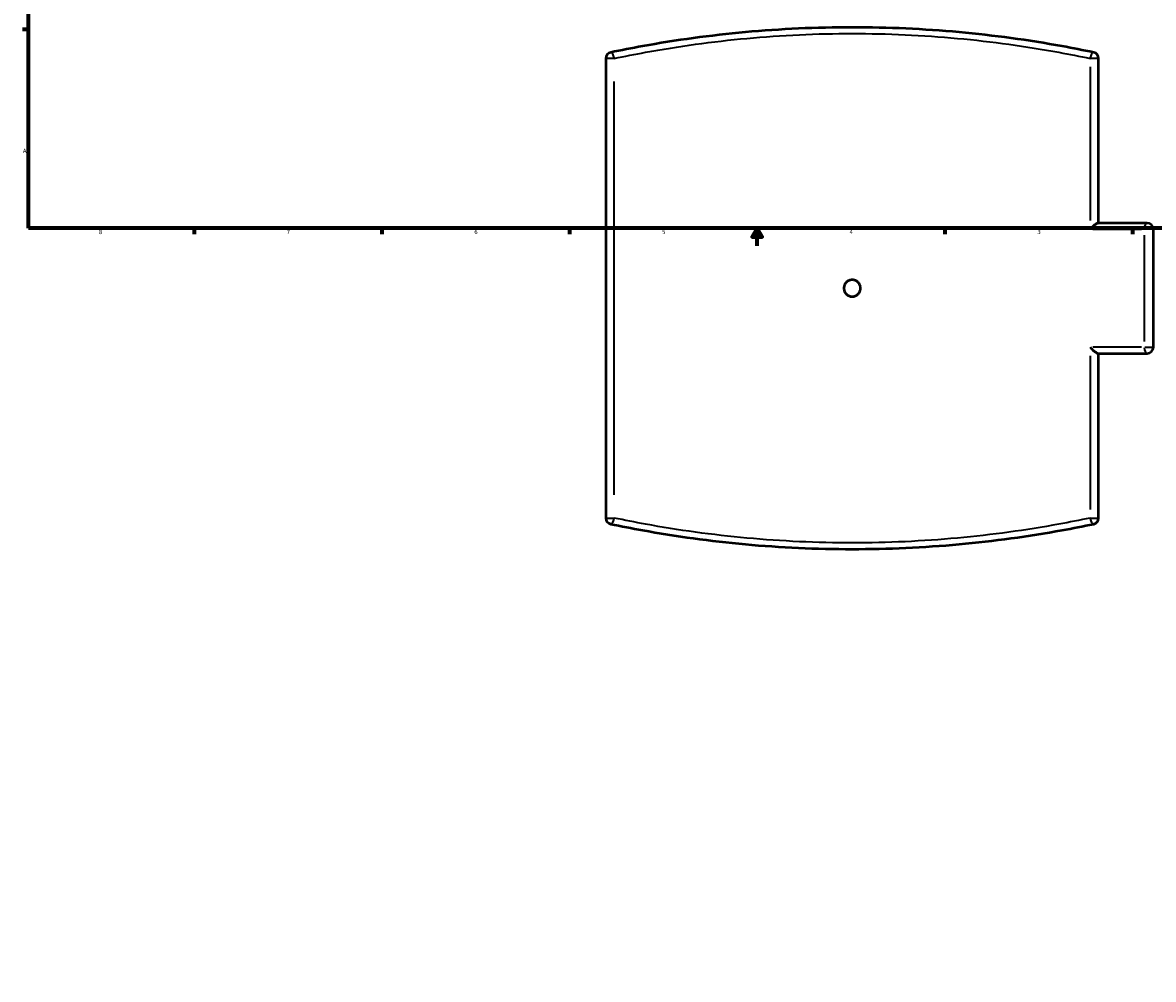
# Model space of a CAD drawing. Header units: inches. Extents: x -5.8 to 56.1, y -16 to 36.6.
# Tile 1 of 8: x 0.4 to 26, y -16 to 5.7. Entities that reach past the tile are written whole.
import ezdxf

# ---------------------------------------------------------------- set-up
doc = ezdxf.new("R2010")
doc.units = ezdxf.units.IN
doc.header["$MEASUREMENT"] = 0
for name, color, linetype, lineweight in [('Border (ANSI)', 7, 'Continuous', 70), ('Dimension (ANSI)', 7, 'Continuous', 25), ('Visible (ANSI)', 7, 'Continuous', 50), ('Visible Narrow (ANSI)', 7, 'Continuous', 35)]:
    doc.layers.add(name, color=color, linetype=linetype, lineweight=lineweight)
doc.styles.add('Note Text (ANSI)', font='tahoma.ttf')
doc.dimstyles.new('Default (ANSI)', dxfattribs={"dimtxt": 0.094488, "dimasz": 0.098425, "dimexe": 0.125, "dimexo": 0.0625, "dimgap": 0.031496, "dimtad": 0, "dimtih": 1, "dimtoh": 1, "dimrnd": 1e-08, "dimzin": 4, "dimdsep": 46, "dimtxsty": 'Note Text (ANSI)', "dimcen": 0.09, "dimdle": 0.393701, "dimclrd": 256, "dimclre": 256, "dimclrt": 5, "dimadec": 0, "dimazin": 1, "dimtfac": 1, "dimtofl": 0, "dimtmove": 0, "dimatfit": 3, "dimfxl": 1, "dimtolj": 1, "dimtzin": 4, "dimlwd": -1, "dimlwe": -1, "dimarcsym": 0})

# ---------------------------------------------------------------- blocks, each defined once
blk = doc.blocks.new('Borders Default Border')
at = {"layer": 'Border (ANSI)'}
for p, q in [((0.5, 5.5), (0.366, 5.5)), ((4.25, 1), (4.25, 0.866)), ((8.5, 1), (8.5, 0.866)), ((12.75, 1), (12.75, 0.866)), ((21.25, 1), (21.25, 0.866)), ((25.5, 1), (25.5, 0.866))]:
    blk.add_line(p, q, dxfattribs=at)
at = {"layer": 'Border (ANSI)', "flags": 128}
for points in [[(0.5, 1), (0.5, 21), (33.5, 21), (33.5, 1), (0.5, 1)], [(17, 0.6), (17, 1), (16.885, 0.8), (17.115, 0.8), (17, 1)]]:
    blk.add_lwpolyline(points, dxfattribs=at)
at = {"layer": 'Border (ANSI)', "color": 5, "true_color": 0x0000ff, "char_height": 0.0945, "attachment_point": 7, "style": 'Note Text (ANSI)'}
for s, insert in [('A', (0.373, 2.703)), ('8', (2.094, 0.863)), ('7', (6.346, 0.866)), ('6', (10.595, 0.864)), ('5', (14.847, 0.864)), ('4', (19.092, 0.866)), ('3', (23.346, 0.864))]:
    blk.add_mtext(s, dxfattribs=dict(at, insert=insert))
blk = doc.blocks.new('*D7')
at = {"layer": 'Defpoints', "color": 0, "transparency": 16777216}
for p in [(18.61, 11.847), (19.693, -16.006)]:
    blk.add_point(p, dxfattribs=at)
at = {"layer": 'Dimension (ANSI)', "transparency": 16777216}
for p, q in [((18.748, 8.316), (18.614, 11.748)), ((18.623, 8.316), (18.748, 8.316))]:
    blk.add_line(p, q, dxfattribs=at)
blk.add_solid([(18.631, 11.749), (18.598, 11.748), (18.61, 11.847)], dxfattribs=at)
at = {"layer": 'Dimension (ANSI)', "color": 5, "transparency": 16777216, "insert": (18.176, 8.367), "char_height": 0.0945, "attachment_point": 1, "style": 'Note Text (ANSI)'}
blk.add_mtext('\\A1;∅27.87', dxfattribs=at)

msp = doc.modelspace()

# ---------------------------------------------------------------- linework, layer by layer
at = {"layer": 'Visible (ANSI)'}
for p, q in [((13.572, 4.842), (13.572, -5.562)), ((24.732, 1.116), (24.732, 4.842)), ((25.832, 1.116), (24.721, 1.116)), ((25.972, -1.697), (25.972, 0.977)), ((24.721, -1.836), (25.832, -1.836)), ((24.732, -5.562), (24.732, -1.836))]:
    msp.add_line(p, q, dxfattribs=at)
for centre, start, end in [((13.711, 4.842), 101.8383, 180), ((24.592, 4.842), 0, 78.1617), ((25.832, 0.977), 0, 90), ((25.832, -1.697), 270, 0), ((13.711, -5.562), 180, 258.1617), ((24.592, -5.562), 281.8383, 0)]:
    msp.add_arc(centre, 0.139, start, end, dxfattribs=at)
for points, knots in [([(24.621, 4.978), (24.385, 5.027), (24.145, 5.074), (23.149, 5.255), (22.368, 5.362), (20.775, 5.508), (19.963, 5.545), (19.152, 5.545), (18.34, 5.545), (17.529, 5.508), (15.936, 5.362), (15.155, 5.255), (14.159, 5.074), (13.919, 5.027), (13.683, 4.978)], [4.689482, 4.689482, 4.689482, 4.689482, 6.66825, 6.66825, 12.819899, 12.819899, 18.971553, 18.971553, 18.971553, 25.123207, 25.123207, 31.274856, 31.274856, 33.253622, 33.253622, 33.253622, 33.253622]), ([(24.539, 0.977), (24.539, 0.977), (24.539, 0.977), (24.562, 1.002), (24.587, 1.027), (24.631, 1.065), (24.649, 1.079), (24.678, 1.099), (24.69, 1.106), (24.709, 1.114), (24.715, 1.116), (24.721, 1.116)], [-0.0011844, -0.0011844, -0.0011844, -0.0011844, 0, 0, 0.2686753, 0.2686753, 0.4795425, 0.4795425, 0.6366002, 0.6366002, 0.7634608, 0.7634608, 0.7634608, 0.7634608]), ([(19.341, -0.36), (19.341, -0.384), (19.336, -0.409), (19.317, -0.456), (19.302, -0.477), (19.269, -0.51), (19.247, -0.525), (19.201, -0.544), (19.176, -0.549), (19.128, -0.549), (19.103, -0.544), (19.056, -0.525), (19.035, -0.51), (19.001, -0.477), (18.987, -0.456), (18.968, -0.409), (18.963, -0.384), (18.963, -0.336), (18.968, -0.311), (18.987, -0.264), (19.001, -0.243), (19.035, -0.21), (19.056, -0.195), (19.103, -0.176), (19.128, -0.171), (19.176, -0.171), (19.201, -0.176), (19.247, -0.195), (19.269, -0.21), (19.302, -0.243), (19.317, -0.264), (19.336, -0.311), (19.341, -0.336), (19.341, -0.36)], [0, 0, 0, 0, 0.180812, 0.180812, 0.361624, 0.361624, 0.542436, 0.542436, 0.723248, 0.723248, 0.90406, 0.90406, 1.084872, 1.084872, 1.265684, 1.265684, 1.446496, 1.446496, 1.627308, 1.627308, 1.80812, 1.80812, 1.988932, 1.988932, 2.169744, 2.169744, 2.350556, 2.350556, 2.531368, 2.531368, 2.71218, 2.71218, 2.892992, 2.892992, 2.892992, 2.892992]), ([(24.539, -1.697), (24.539, -1.697), (24.539, -1.697), (24.562, -1.722), (24.587, -1.747), (24.631, -1.785), (24.649, -1.8), (24.678, -1.819), (24.69, -1.826), (24.709, -1.834), (24.715, -1.836), (24.721, -1.836)], [-1.3045137, -1.3045137, -1.3045137, -1.3045137, -1.3035453, -1.3035453, -1.0838605, -1.0838605, -0.911443, -0.911443, -0.7830233, -0.7830233, -0.6792946, -0.6792946, -0.6792946, -0.6792946]), ([(13.683, -5.698), (13.919, -5.748), (14.159, -5.794), (15.155, -5.975), (15.936, -6.082), (17.529, -6.228), (18.34, -6.265), (19.152, -6.265), (19.963, -6.265), (20.775, -6.228), (22.368, -6.082), (23.149, -5.975), (24.145, -5.794), (24.385, -5.748), (24.621, -5.698)], [1.731177, 1.731177, 1.731177, 1.731177, 3.709943, 3.709943, 9.861592, 9.861592, 16.013246, 16.013246, 16.013246, 22.1649, 22.1649, 28.316549, 28.316549, 30.295317, 30.295317, 30.295317, 30.295317])]:
    msp.add_open_spline(points, degree=3, knots=knots, dxfattribs=at)
at = {"layer": 'Visible Narrow (ANSI)'}
for p, q in [((13.752, 4.842), (13.573, 4.842)), ((24.539, 4.648), (24.539, 1.17)), ((24.731, 4.842), (24.551, 4.842)), ((13.765, -5.041), (13.765, 4.321)), ((24.601, 0.977), (25.706, 0.977)), ((25.766, 0.843), (25.766, -1.563)), ((25.971, 0.977), (25.779, 0.977)), ((25.706, -1.697), (24.601, -1.697)), ((25.779, -1.697), (25.971, -1.697)), ((24.539, -1.89), (24.539, -5.368)), ((13.573, -5.562), (13.752, -5.562)), ((24.551, -5.562), (24.731, -5.562))]:
    msp.add_line(p, q, dxfattribs=at)
for centre, major_axis, ratio, start_param, end_param in [((13.711, 4.842), (-0.029, 0.136), 0.379482, 4.715522, 6.200677), ((24.592, 4.842), (0.029, 0.136), 0.379482, 0.082509, 1.567663), ((25.832, 0.977), (0, 0.139), 0.474599, 0.07854, 1.492257), ((25.832, -1.697), (0, -0.139), 0.474599, 4.790929, 6.204645), ((13.711, -5.562), (-0.029, -0.136), 0.379482, 0.082509, 1.567663), ((24.592, -5.562), (0.029, -0.136), 0.379482, 4.715522, 6.200677)]:
    msp.add_ellipse(centre, major_axis=major_axis, ratio=ratio, start_param=start_param, end_param=end_param, dxfattribs=at)
for points, knots in [([(13.765, 4.842), (13.998, 4.891), (14.234, 4.937), (15.215, 5.117), (15.984, 5.224), (17.553, 5.368), (18.353, 5.406), (19.152, 5.406), (19.951, 5.406), (20.75, 5.368), (22.319, 5.224), (23.089, 5.117), (24.07, 4.937), (24.306, 4.891), (24.539, 4.842)], [-33.253622, -33.253622, -33.253622, -33.253622, -31.274856, -31.274856, -25.123207, -25.123207, -18.971553, -18.971553, -18.971553, -12.819899, -12.819899, -6.66825, -6.66825, -4.689482, -4.689482, -4.689482, -4.689482]), ([(24.539, -5.562), (24.306, -5.611), (24.07, -5.658), (23.089, -5.837), (22.319, -5.944), (20.75, -6.088), (19.951, -6.126), (19.152, -6.126), (18.353, -6.126), (17.553, -6.088), (15.984, -5.944), (15.215, -5.837), (14.234, -5.658), (13.998, -5.611), (13.765, -5.562)], [-30.295317, -30.295317, -30.295317, -30.295317, -28.316549, -28.316549, -22.1649, -22.1649, -16.013246, -16.013246, -16.013246, -9.861592, -9.861592, -3.709943, -3.709943, -1.731177, -1.731177, -1.731177, -1.731177])]:
    msp.add_open_spline(points, degree=3, knots=knots, dxfattribs=at)

# ---------------------------------------------------------------- block references
msp.add_blockref('Borders Default Border', (0, 0))

# ---------------------------------------------------------------- dimensions: what is measured, and where the dimension line sits
at = {"layer": 'Dimension (ANSI)'}
dim = msp.add_diameter_dim_2p(p1=(19.693, -16.006), p2=(18.61, 11.847), dimstyle='Default (ANSI)', override={"dimgap": 0.031496, "dimdec": 2, "dimlfac": 0.999993, "dimtol": 0, "dimlim": 0, "dimtp": 0, "dimtm": 0, "dimtdec": 2}, dxfattribs=at)
dim.commit()
dim.dimension.update_dxf_attribs({"geometry": '*D7', "text_midpoint": (18.384, 8.316), "dimtype": 163})

doc.saveas('drawing.dxf')
